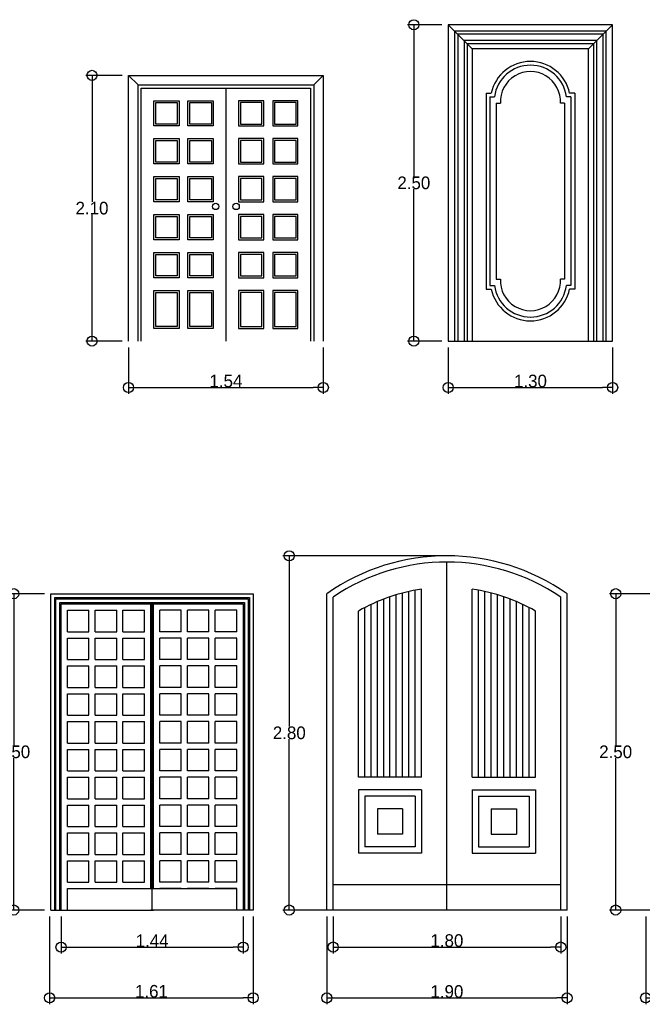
# Model space of a CAD drawing. Header units: millimetres. Extents: x 81.9 to 113.5, y 39.8 to 59.5.
# Tile 7 of 9: x 98.7 to 103.6, y 39.8 to 47.6. Entities that reach past the tile are written whole.
import ezdxf

# ---------------------------------------------------------------- set-up
doc = ezdxf.new("R2010")
doc.units = ezdxf.units.MM
doc.layers.add('Cotas', color=32, linetype='Continuous')
doc.dimstyles.new('Dibujos', dxfattribs={"dimtxt": 0.1, "dimasz": 0.08, "dimexe": 0.05, "dimexo": 0.05, "dimgap": 0.0005, "dimtad": 1, "dimtih": 1, "dimtoh": 1, "dimrnd": 0.0005, "dimzin": 1, "dimdsep": 46, "dimtxsty": 'Standard', "dimblk": 'ORIGIN', "dimcen": 0.08, "dimazin": 0, "dimtfac": 1, "dimtmove": 0, "dimatfit": 3, "dimldrblk": 'ORIGIN2', "dimfxl": 1, "dimarcsym": 0})

# ---------------------------------------------------------------- blocks, each defined once
blk = doc.blocks.new('C-31')
for p, q in [((-5.7663, -0.075), (-5.8413, 0)), ((-4.3763, -0.075), (-4.3013, 0)), ((-5.0713, -0.1), (-5.0713, -2.1))]:
    blk.add_line(p, q)
for points in [[(-5.8413, -2.1), (-5.8413, 0), (-4.3013, 0), (-4.3013, -2.1)], [(-5.7663, -2.1), (-5.7663, -0.075), (-4.3763, -0.075), (-4.3763, -2.1)], [(-5.7413, -2.1), (-5.7413, -0.1), (-4.4013, -0.1), (-4.4013, -2.1)]]:
    blk.add_lwpolyline(points)
for points in [[(-5.6413, -0.4), (-5.6413, -0.2), (-5.4413, -0.2), (-5.4413, -0.4)], [(-5.6263, -0.385), (-5.6263, -0.215), (-5.4563, -0.215), (-5.4563, -0.385)], [(-5.3713, -0.4), (-5.3713, -0.2), (-5.1713, -0.2), (-5.1713, -0.4)], [(-5.3563, -0.385), (-5.3563, -0.215), (-5.1863, -0.215), (-5.1863, -0.385)], [(-4.7713, -0.4), (-4.7713, -0.2), (-4.9713, -0.2), (-4.9713, -0.4)], [(-4.7863, -0.385), (-4.7863, -0.215), (-4.9563, -0.215), (-4.9563, -0.385)], [(-4.5013, -0.4), (-4.5013, -0.2), (-4.7013, -0.2), (-4.7013, -0.4)], [(-4.5163, -0.385), (-4.5163, -0.215), (-4.6863, -0.215), (-4.6863, -0.385)], [(-5.6413, -0.7), (-5.6413, -0.5), (-5.4413, -0.5), (-5.4413, -0.7)], [(-5.6263, -0.685), (-5.6263, -0.515), (-5.4563, -0.515), (-5.4563, -0.685)], [(-5.3713, -0.7), (-5.3713, -0.5), (-5.1713, -0.5), (-5.1713, -0.7)], [(-5.3563, -0.685), (-5.3563, -0.515), (-5.1863, -0.515), (-5.1863, -0.685)], [(-4.7713, -0.7), (-4.7713, -0.5), (-4.9713, -0.5), (-4.9713, -0.7)], [(-4.7863, -0.685), (-4.7863, -0.515), (-4.9563, -0.515), (-4.9563, -0.685)], [(-4.5013, -0.7), (-4.5013, -0.5), (-4.7013, -0.5), (-4.7013, -0.7)], [(-4.5163, -0.685), (-4.5163, -0.515), (-4.6863, -0.515), (-4.6863, -0.685)], [(-5.6413, -1), (-5.6413, -0.8), (-5.4413, -0.8), (-5.4413, -1)], [(-5.6263, -0.985), (-5.6263, -0.815), (-5.4563, -0.815), (-5.4563, -0.985)], [(-5.3713, -1), (-5.3713, -0.8), (-5.1713, -0.8), (-5.1713, -1)], [(-5.3563, -0.985), (-5.3563, -0.815), (-5.1863, -0.815), (-5.1863, -0.985)], [(-4.7713, -1), (-4.7713, -0.8), (-4.9713, -0.8), (-4.9713, -1)], [(-4.7863, -0.985), (-4.7863, -0.815), (-4.9563, -0.815), (-4.9563, -0.985)], [(-4.5013, -1), (-4.5013, -0.8), (-4.7013, -0.8), (-4.7013, -1)], [(-4.5163, -0.985), (-4.5163, -0.815), (-4.6863, -0.815), (-4.6863, -0.985)], [(-5.6413, -1.3), (-5.6413, -1.1), (-5.4413, -1.1), (-5.4413, -1.3)], [(-5.6263, -1.285), (-5.6263, -1.115), (-5.4563, -1.115), (-5.4563, -1.285)], [(-5.3713, -1.3), (-5.3713, -1.1), (-5.1713, -1.1), (-5.1713, -1.3)], [(-5.3563, -1.285), (-5.3563, -1.115), (-5.1863, -1.115), (-5.1863, -1.285)], [(-4.7713, -1.3), (-4.7713, -1.1), (-4.9713, -1.1), (-4.9713, -1.3)], [(-4.7863, -1.285), (-4.7863, -1.115), (-4.9563, -1.115), (-4.9563, -1.285)], [(-4.5013, -1.3), (-4.5013, -1.1), (-4.7013, -1.1), (-4.7013, -1.3)], [(-4.5163, -1.285), (-4.5163, -1.115), (-4.6863, -1.115), (-4.6863, -1.285)], [(-5.6413, -1.6), (-5.6413, -1.4), (-5.4413, -1.4), (-5.4413, -1.6)], [(-5.3713, -1.6), (-5.3713, -1.4), (-5.1713, -1.4), (-5.1713, -1.6)], [(-4.7713, -1.6), (-4.7713, -1.4), (-4.9713, -1.4), (-4.9713, -1.6)], [(-4.5013, -1.6), (-4.5013, -1.4), (-4.7013, -1.4), (-4.7013, -1.6)], [(-5.6263, -1.585), (-5.6263, -1.415), (-5.4563, -1.415), (-5.4563, -1.585)], [(-5.3563, -1.585), (-5.3563, -1.415), (-5.1863, -1.415), (-5.1863, -1.585)], [(-4.7863, -1.585), (-4.7863, -1.415), (-4.9563, -1.415), (-4.9563, -1.585)], [(-4.5163, -1.585), (-4.5163, -1.415), (-4.6863, -1.415), (-4.6863, -1.585)], [(-5.6413, -2), (-5.6413, -1.7), (-5.4413, -1.7), (-5.4413, -2)], [(-5.3713, -2), (-5.3713, -1.7), (-5.1713, -1.7), (-5.1713, -2)], [(-4.7713, -2), (-4.7713, -1.7), (-4.9713, -1.7), (-4.9713, -2)], [(-4.5013, -2), (-4.5013, -1.7), (-4.7013, -1.7), (-4.7013, -2)], [(-5.6263, -1.985), (-5.6263, -1.715), (-5.4563, -1.715), (-5.4563, -1.985)], [(-5.3563, -1.985), (-5.3563, -1.715), (-5.1863, -1.715), (-5.1863, -1.985)], [(-4.7863, -1.985), (-4.7863, -1.715), (-4.9563, -1.715), (-4.9563, -1.985)], [(-4.5163, -1.985), (-4.5163, -1.715), (-4.6863, -1.715), (-4.6863, -1.985)]]:
    blk.add_lwpolyline(points, close=True)
for centre in [(-5.1521, -1.0364), (-4.9904, -1.0364)]:
    blk.add_circle(centre, 0.025)
blk = doc.blocks.new('_Origin')
at = {"color": 0, "linetype": 'ByBlock', "lineweight": -2}
blk.add_line((0, 0), (-1, 0), dxfattribs=at)
blk.add_circle((0, 0), 0.5, dxfattribs=at)
blk = doc.blocks.new('*D27')
at = {"layer": 'Cotas', "color": 0, "lineweight": -2, "transparency": 16777216}
for p, q in [((98.9127, 43.0452), (98.6187, 43.0452)), ((98.6687, 42.9652), (98.6687, 41.8457)), ((98.6687, 40.6252), (98.6687, 41.7447)), ((98.9127, 40.5452), (98.6187, 40.5452))]:
    blk.add_line(p, q, dxfattribs=at)
at = {"layer": 'Defpoints', "color": 0, "transparency": 16777216}
for p in [(98.9627, 43.0452), (98.6687, 40.5452), (98.9627, 40.5452)]:
    blk.add_point(p, dxfattribs=at)
at = {"layer": 'Cotas', "color": 0, "lineweight": -2, "transparency": 16777216, "xscale": 0.08, "yscale": 0.08, "zscale": 0.08}
for p, rotation in [((98.6687, 43.0452), 90), ((98.6687, 40.5452), 270)]:
    blk.add_blockref('_Origin', p, dxfattribs=dict(at, rotation=rotation))
at = {"layer": 'Cotas', "color": 0, "transparency": 16777216, "insert": (98.6687, 41.7952), "char_height": 0.1, "attachment_point": 5}
blk.add_mtext('2.50', dxfattribs=at)
blk = doc.blocks.new('_Origin2')
at = {"color": 0, "linetype": 'ByBlock', "lineweight": -2}
blk.add_line((-0.5, 0), (-1, 0), dxfattribs=at)
for radius in [0.5, 0.25]:
    blk.add_circle((0, 0), radius, dxfattribs=at)
blk = doc.blocks.new('*D28')
at = {"layer": 'Cotas', "color": 0, "lineweight": -2, "transparency": 16777216}
for p, q in [((98.9527, 40.4952), (98.9527, 39.8019)), ((100.5627, 40.4952), (100.5627, 39.8019)), ((99.0327, 39.8519), (100.4827, 39.8519))]:
    blk.add_line(p, q, dxfattribs=at)
at = {"layer": 'Defpoints', "color": 0, "transparency": 16777216}
for p in [(98.9527, 40.5452), (100.5627, 40.5452), (100.5627, 39.8519)]:
    blk.add_point(p, dxfattribs=at)
at = {"layer": 'Cotas', "color": 0, "lineweight": -2, "transparency": 16777216, "xscale": 0.08, "yscale": 0.08, "zscale": 0.08, "rotation": 180}
blk.add_blockref('_Origin', (98.9527, 39.8519), dxfattribs=at)
at = {"layer": 'Cotas', "color": 0, "lineweight": -2, "transparency": 16777216, "xscale": 0.08, "yscale": 0.08, "zscale": 0.08}
blk.add_blockref('_Origin', (100.5627, 39.8519), dxfattribs=at)
at = {"layer": 'Cotas', "color": 0, "transparency": 16777216, "insert": (99.7577, 39.9024), "char_height": 0.1, "attachment_point": 5}
blk.add_mtext('1.61', dxfattribs=at)
blk = doc.blocks.new('*D29')
at = {"layer": 'Cotas', "color": 0, "lineweight": -2, "transparency": 16777216}
for p, q in [((102.0442, 43.3452), (100.7977, 43.3452)), ((100.8477, 43.2652), (100.8477, 41.9957)), ((100.8477, 40.6252), (100.8477, 41.8947)), ((102.0442, 40.5452), (100.7977, 40.5452))]:
    blk.add_line(p, q, dxfattribs=at)
at = {"layer": 'Defpoints', "color": 0, "transparency": 16777216}
for p in [(102.0942, 43.3452), (100.8477, 40.5452), (102.0942, 40.5452)]:
    blk.add_point(p, dxfattribs=at)
at = {"layer": 'Cotas', "color": 0, "lineweight": -2, "transparency": 16777216, "xscale": 0.08, "yscale": 0.08, "zscale": 0.08}
for p, rotation in [((100.8477, 43.3452), 90), ((100.8477, 40.5452), 270)]:
    blk.add_blockref('_Origin', p, dxfattribs=dict(at, rotation=rotation))
at = {"layer": 'Cotas', "color": 0, "transparency": 16777216, "insert": (100.8477, 41.9452), "char_height": 0.1, "attachment_point": 5}
blk.add_mtext('2.80', dxfattribs=at)
blk = doc.blocks.new('*D30')
at = {"layer": 'Cotas', "color": 0, "lineweight": -2, "transparency": 16777216}
for p, q in [((101.1442, 40.4952), (101.1442, 39.8002)), ((103.0442, 40.4952), (103.0442, 39.8002)), ((101.2242, 39.8502), (102.9642, 39.8502))]:
    blk.add_line(p, q, dxfattribs=at)
at = {"layer": 'Defpoints', "color": 0, "transparency": 16777216}
for p in [(101.1442, 40.5452), (103.0442, 40.5452), (103.0442, 39.8502)]:
    blk.add_point(p, dxfattribs=at)
at = {"layer": 'Cotas', "color": 0, "lineweight": -2, "transparency": 16777216, "xscale": 0.08, "yscale": 0.08, "zscale": 0.08, "rotation": 180}
blk.add_blockref('_Origin', (101.1442, 39.8502), dxfattribs=at)
at = {"layer": 'Cotas', "color": 0, "lineweight": -2, "transparency": 16777216, "xscale": 0.08, "yscale": 0.08, "zscale": 0.08}
blk.add_blockref('_Origin', (103.0442, 39.8502), dxfattribs=at)
at = {"layer": 'Cotas', "color": 0, "transparency": 16777216, "insert": (102.0942, 39.9007), "char_height": 0.1, "attachment_point": 5}
blk.add_mtext('1.90', dxfattribs=at)
blk = doc.blocks.new('*D31')
at = {"layer": 'Cotas', "color": 0, "lineweight": -2, "transparency": 16777216}
for p, q in [((104.1163, 43.0452), (103.379, 43.0452)), ((103.429, 42.9652), (103.429, 41.8457)), ((103.429, 40.6252), (103.429, 41.7447)), ((104.1163, 40.5452), (103.379, 40.5452))]:
    blk.add_line(p, q, dxfattribs=at)
at = {"layer": 'Defpoints', "color": 0, "transparency": 16777216}
for p in [(104.1663, 43.0452), (103.429, 40.5452), (104.1663, 40.5452)]:
    blk.add_point(p, dxfattribs=at)
at = {"layer": 'Cotas', "color": 0, "lineweight": -2, "transparency": 16777216, "xscale": 0.08, "yscale": 0.08, "zscale": 0.08}
for p, rotation in [((103.429, 43.0452), 90), ((103.429, 40.5452), 270)]:
    blk.add_blockref('_Origin', p, dxfattribs=dict(at, rotation=rotation))
at = {"layer": 'Cotas', "color": 0, "transparency": 16777216, "insert": (103.429, 41.7952), "char_height": 0.1, "attachment_point": 5}
blk.add_mtext('2.50', dxfattribs=at)
blk = doc.blocks.new('*D32')
at = {"layer": 'Cotas', "color": 0, "lineweight": -2, "transparency": 16777216}
for p, q in [((103.6663, 40.4952), (103.6663, 39.8009)), ((106.0163, 40.4952), (106.0163, 39.8009)), ((103.7463, 39.8509), (105.9363, 39.8509))]:
    blk.add_line(p, q, dxfattribs=at)
at = {"layer": 'Defpoints', "color": 0, "transparency": 16777216}
for p in [(103.6663, 40.5452), (106.0163, 40.5452), (106.0163, 39.8509)]:
    blk.add_point(p, dxfattribs=at)
at = {"layer": 'Cotas', "color": 0, "lineweight": -2, "transparency": 16777216, "xscale": 0.08, "yscale": 0.08, "zscale": 0.08, "rotation": 180}
blk.add_blockref('_Origin', (103.6663, 39.8509), dxfattribs=at)
at = {"layer": 'Cotas', "color": 0, "lineweight": -2, "transparency": 16777216, "xscale": 0.08, "yscale": 0.08, "zscale": 0.08}
blk.add_blockref('_Origin', (106.0163, 39.8509), dxfattribs=at)
at = {"layer": 'Cotas', "color": 0, "transparency": 16777216, "insert": (104.8413, 39.9014), "char_height": 0.1, "attachment_point": 5}
blk.add_mtext('2.35', dxfattribs=at)
blk = doc.blocks.new('*D49')
at = {"layer": 'Cotas', "color": 0, "lineweight": -2, "transparency": 16777216}
for p, q in [((99.0427, 40.4952), (99.0427, 40.2017)), ((100.4827, 40.4952), (100.4827, 40.2017)), ((99.1227, 40.2517), (100.4027, 40.2517))]:
    blk.add_line(p, q, dxfattribs=at)
at = {"layer": 'Defpoints', "color": 0, "transparency": 16777216}
for p in [(99.0427, 40.5452), (100.4827, 40.5452), (100.4827, 40.2517)]:
    blk.add_point(p, dxfattribs=at)
at = {"layer": 'Cotas', "color": 0, "lineweight": -2, "transparency": 16777216, "xscale": 0.08, "yscale": 0.08, "zscale": 0.08, "rotation": 180}
blk.add_blockref('_Origin', (99.0427, 40.2517), dxfattribs=at)
at = {"layer": 'Cotas', "color": 0, "lineweight": -2, "transparency": 16777216, "xscale": 0.08, "yscale": 0.08, "zscale": 0.08}
blk.add_blockref('_Origin', (100.4827, 40.2517), dxfattribs=at)
at = {"layer": 'Cotas', "color": 0, "transparency": 16777216, "insert": (99.7627, 40.3022), "char_height": 0.1, "attachment_point": 5}
blk.add_mtext('1.44', dxfattribs=at)
blk = doc.blocks.new('*D50')
at = {"layer": 'Cotas', "color": 0, "lineweight": -2, "transparency": 16777216}
for p, q in [((101.1942, 40.4952), (101.1942, 40.2028)), ((102.9942, 40.4952), (102.9942, 40.2028)), ((101.2742, 40.2528), (102.9142, 40.2528))]:
    blk.add_line(p, q, dxfattribs=at)
at = {"layer": 'Defpoints', "color": 0, "transparency": 16777216}
for p in [(101.1942, 40.5452), (102.9942, 40.5452), (102.9942, 40.2528)]:
    blk.add_point(p, dxfattribs=at)
at = {"layer": 'Cotas', "color": 0, "lineweight": -2, "transparency": 16777216, "xscale": 0.08, "yscale": 0.08, "zscale": 0.08, "rotation": 180}
blk.add_blockref('_Origin', (101.1942, 40.2528), dxfattribs=at)
at = {"layer": 'Cotas', "color": 0, "lineweight": -2, "transparency": 16777216, "xscale": 0.08, "yscale": 0.08, "zscale": 0.08}
blk.add_blockref('_Origin', (102.9942, 40.2528), dxfattribs=at)
at = {"layer": 'Cotas', "color": 0, "transparency": 16777216, "insert": (102.0942, 40.3033), "char_height": 0.1, "attachment_point": 5}
blk.add_mtext('1.80', dxfattribs=at)
blk = doc.blocks.new('*D63')
at = {"layer": 'Cotas', "color": 0, "lineweight": -2, "transparency": 16777216}
for p, q in [((99.5266, 47.142), (99.2376, 47.142)), ((99.2876, 47.062), (99.2876, 46.1425)), ((99.2876, 45.122), (99.2876, 46.0415)), ((99.5266, 45.042), (99.2376, 45.042))]:
    blk.add_line(p, q, dxfattribs=at)
at = {"layer": 'Defpoints', "color": 0, "transparency": 16777216}
for p in [(99.5766, 47.142), (99.2876, 45.042), (99.5766, 45.042)]:
    blk.add_point(p, dxfattribs=at)
at = {"layer": 'Cotas', "color": 0, "lineweight": -2, "transparency": 16777216, "xscale": 0.08, "yscale": 0.08, "zscale": 0.08}
for p, rotation in [((99.2876, 47.142), 90), ((99.2876, 45.042), 270)]:
    blk.add_blockref('_Origin', p, dxfattribs=dict(at, rotation=rotation))
at = {"layer": 'Cotas', "color": 0, "transparency": 16777216, "insert": (99.2876, 46.092), "char_height": 0.1, "attachment_point": 5}
blk.add_mtext('2.10', dxfattribs=at)
blk = doc.blocks.new('*D64')
at = {"layer": 'Cotas', "color": 0, "lineweight": -2, "transparency": 16777216}
for p, q in [((99.5766, 44.992), (99.5766, 44.6252)), ((101.1166, 44.992), (101.1166, 44.6252)), ((99.6566, 44.6752), (101.0366, 44.6752))]:
    blk.add_line(p, q, dxfattribs=at)
at = {"layer": 'Defpoints', "color": 0, "transparency": 16777216}
for p in [(99.5766, 45.042), (101.1166, 45.042), (101.1166, 44.6752)]:
    blk.add_point(p, dxfattribs=at)
at = {"layer": 'Cotas', "color": 0, "lineweight": -2, "transparency": 16777216, "xscale": 0.08, "yscale": 0.08, "zscale": 0.08, "rotation": 180}
blk.add_blockref('_Origin', (99.5766, 44.6752), dxfattribs=at)
at = {"layer": 'Cotas', "color": 0, "lineweight": -2, "transparency": 16777216, "xscale": 0.08, "yscale": 0.08, "zscale": 0.08}
blk.add_blockref('_Origin', (101.1166, 44.6752), dxfattribs=at)
at = {"layer": 'Cotas', "color": 0, "transparency": 16777216, "insert": (100.3466, 44.7257), "char_height": 0.1, "attachment_point": 5}
blk.add_mtext('1.54', dxfattribs=at)
blk = doc.blocks.new('*D65')
at = {"layer": 'Cotas', "color": 0, "lineweight": -2, "transparency": 16777216}
for p, q in [((102.1051, 44.992), (102.1051, 44.6252)), ((103.4051, 44.992), (103.4051, 44.6252)), ((102.1851, 44.6752), (103.3251, 44.6752))]:
    blk.add_line(p, q, dxfattribs=at)
at = {"layer": 'Defpoints', "color": 0, "transparency": 16777216}
for p in [(102.1051, 45.042), (103.4051, 45.042), (103.4051, 44.6752)]:
    blk.add_point(p, dxfattribs=at)
at = {"layer": 'Cotas', "color": 0, "lineweight": -2, "transparency": 16777216, "xscale": 0.08, "yscale": 0.08, "zscale": 0.08, "rotation": 180}
blk.add_blockref('_Origin', (102.1051, 44.6752), dxfattribs=at)
at = {"layer": 'Cotas', "color": 0, "lineweight": -2, "transparency": 16777216, "xscale": 0.08, "yscale": 0.08, "zscale": 0.08}
blk.add_blockref('_Origin', (103.4051, 44.6752), dxfattribs=at)
at = {"layer": 'Cotas', "color": 0, "transparency": 16777216, "insert": (102.7551, 44.7257), "char_height": 0.1, "attachment_point": 5}
blk.add_mtext('1.30', dxfattribs=at)
blk = doc.blocks.new('*D66')
at = {"layer": 'Cotas', "color": 0, "lineweight": -2, "transparency": 16777216}
for p, q in [((102.0551, 47.542), (101.7827, 47.542)), ((101.8327, 47.462), (101.8327, 46.3425)), ((101.8327, 45.122), (101.8327, 46.2415)), ((102.0551, 45.042), (101.7827, 45.042))]:
    blk.add_line(p, q, dxfattribs=at)
at = {"layer": 'Defpoints', "color": 0, "transparency": 16777216}
for p in [(101.8327, 47.542), (102.1051, 47.542), (102.1051, 45.042)]:
    blk.add_point(p, dxfattribs=at)
at = {"layer": 'Cotas', "color": 0, "lineweight": -2, "transparency": 16777216, "xscale": 0.08, "yscale": 0.08, "zscale": 0.08}
for p, rotation in [((101.8327, 47.542), 90), ((101.8327, 45.042), 270)]:
    blk.add_blockref('_Origin', p, dxfattribs=dict(at, rotation=rotation))
at = {"layer": 'Cotas', "color": 0, "transparency": 16777216, "insert": (101.8327, 46.292), "char_height": 0.1, "attachment_point": 5}
blk.add_mtext('2.50', dxfattribs=at)

msp = doc.modelspace()

# ---------------------------------------------------------------- linework, layer by layer
for p, q in [((103.4051, 47.542), (102.1051, 47.542)), ((102.1051, 47.542), (102.1051, 45.042)), ((102.1051, 47.542), (102.2951, 47.352)), ((102.1551, 47.492), (102.1551, 45.042)), ((103.3551, 47.492), (102.1551, 47.492)), ((103.2151, 47.352), (103.4051, 47.542)), ((103.3551, 45.042), (103.3551, 47.492)), ((103.4051, 45.042), (103.4051, 47.542)), ((102.1801, 47.467), (102.1801, 45.042)), ((103.3301, 47.467), (102.1801, 47.467)), ((102.2301, 47.417), (102.2301, 45.042)), ((103.2801, 47.417), (102.2301, 47.417)), ((102.2551, 47.392), (102.2551, 45.042)), ((103.2551, 47.392), (102.2551, 47.392)), ((103.2551, 45.042), (103.2551, 47.392)), ((103.2801, 45.042), (103.2801, 47.417)), ((103.3301, 45.042), (103.3301, 47.467)), ((102.2951, 47.352), (102.2951, 45.042)), ((103.2151, 47.352), (102.2951, 47.352)), ((103.2151, 45.042), (103.2151, 47.352)), ((102.4051, 47.002), (102.4451, 47.002)), ((102.4051, 47.002), (102.4051, 45.452)), ((102.4351, 46.972), (102.4351, 45.482)), ((102.4351, 46.972), (102.4703, 46.972)), ((103.0751, 46.972), (103.0399, 46.972)), ((103.1051, 47.002), (103.0651, 47.002)), ((103.0751, 46.972), (103.0751, 45.482)), ((103.1051, 47.002), (103.1051, 45.452)), ((102.4851, 46.922), (102.4851, 45.532)), ((102.4851, 46.922), (102.5183, 46.922)), ((103.0251, 46.922), (102.992, 46.922)), ((103.0251, 46.922), (103.0251, 45.532)), ((102.4851, 45.532), (102.5183, 45.532)), ((103.0251, 45.532), (102.992, 45.532)), ((102.4051, 45.452), (102.4451, 45.452)), ((102.4351, 45.482), (102.4703, 45.482)), ((103.0751, 45.482), (103.0399, 45.482)), ((103.1051, 45.452), (103.0651, 45.452)), ((102.1051, 45.042), (103.4051, 45.042)), ((102.0942, 40.5452), (102.0942, 43.2952)), ((98.9627, 43.0452), (100.5627, 43.0452)), ((98.9627, 40.5452), (98.9627, 43.0452)), ((100.5627, 43.0452), (100.5627, 40.5452)), ((101.1442, 40.5452), (101.1442, 43.0452)), ((101.6942, 41.5952), (101.6942, 43.037)), ((101.7442, 41.5952), (101.7442, 43.0509)), ((101.7942, 41.5952), (101.7942, 43.0628)), ((101.8442, 41.5952), (101.8442, 43.0728)), ((101.8942, 41.5952), (101.8942, 43.0809)), ((102.2942, 41.5952), (102.2942, 43.0809)), ((102.3442, 41.5952), (102.3442, 43.0728)), ((102.3942, 41.5952), (102.3942, 43.0628)), ((102.4442, 41.5952), (102.4442, 43.0509)), ((102.4942, 41.5952), (102.4942, 43.037)), ((103.0442, 40.5452), (103.0442, 43.0452)), ((98.9927, 43.0152), (100.5327, 43.0152)), ((98.9927, 40.5452), (98.9927, 43.0152)), ((99.0027, 43.0052), (100.5227, 43.0052)), ((99.0027, 40.5452), (99.0027, 43.0052)), ((99.0327, 42.9752), (100.4927, 42.9752)), ((99.0327, 40.5452), (99.0327, 42.9752)), ((99.0427, 42.9652), (100.4827, 42.9652)), ((99.0427, 40.5452), (99.0427, 42.9652)), ((99.7527, 40.7152), (99.7527, 42.9652)), ((99.7627, 40.5452), (99.7627, 42.9652)), ((99.7727, 40.7152), (99.7727, 42.9652)), ((100.4827, 42.9652), (100.4827, 40.5452)), ((100.4927, 42.9752), (100.4927, 40.5452)), ((100.5227, 43.0052), (100.5227, 40.5452)), ((100.5327, 43.0152), (100.5327, 40.5452)), ((101.1942, 40.5452), (101.1942, 43.0189)), ((101.4942, 41.5952), (101.4942, 42.9605)), ((101.5442, 41.5952), (101.5442, 42.983)), ((101.5942, 41.5952), (101.5942, 43.0032)), ((101.6442, 41.5952), (101.6442, 43.0211)), ((102.5442, 41.5952), (102.5442, 43.0211)), ((102.5942, 41.5952), (102.5942, 43.0032)), ((102.6442, 41.5952), (102.6442, 42.983)), ((102.6942, 41.5952), (102.6942, 42.9605)), ((102.9942, 40.5452), (102.9942, 43.0189)), ((99.0927, 42.7452), (99.0927, 42.9152)), ((99.0927, 42.9152), (99.2627, 42.9152)), ((99.2627, 42.7452), (99.2627, 42.9152)), ((99.3127, 42.7452), (99.3127, 42.9152)), ((99.3127, 42.9152), (99.4827, 42.9152)), ((99.4827, 42.7452), (99.4827, 42.9152)), ((99.5327, 42.7452), (99.5327, 42.9152)), ((99.5327, 42.9152), (99.7027, 42.9152)), ((99.7027, 42.7452), (99.7027, 42.9152)), ((99.9927, 42.9152), (99.8227, 42.9152)), ((99.8227, 42.7452), (99.8227, 42.9152)), ((99.9927, 42.7452), (99.9927, 42.9152)), ((100.2127, 42.9152), (100.0427, 42.9152)), ((100.0427, 42.7452), (100.0427, 42.9152)), ((100.2127, 42.7452), (100.2127, 42.9152)), ((100.4327, 42.9152), (100.2627, 42.9152)), ((100.2627, 42.7452), (100.2627, 42.9152)), ((100.4327, 42.7452), (100.4327, 42.9152)), ((101.3942, 41.5952), (101.3942, 42.9083)), ((101.4442, 41.5952), (101.4442, 42.9357)), ((102.7442, 41.5952), (102.7442, 42.9357)), ((102.7942, 41.5952), (102.7942, 42.9083)), ((99.0927, 42.7452), (99.2627, 42.7452)), ((99.3127, 42.7452), (99.4827, 42.7452)), ((99.5327, 42.7452), (99.7027, 42.7452)), ((99.9927, 42.7452), (99.8227, 42.7452)), ((100.2127, 42.7452), (100.0427, 42.7452)), ((100.4327, 42.7452), (100.2627, 42.7452)), ((99.0927, 42.6952), (99.2627, 42.6952)), ((99.0927, 42.5252), (99.0927, 42.6952)), ((99.2627, 42.5252), (99.2627, 42.6952)), ((99.3127, 42.6952), (99.4827, 42.6952)), ((99.3127, 42.5252), (99.3127, 42.6952)), ((99.4827, 42.5252), (99.4827, 42.6952)), ((99.5327, 42.6952), (99.7027, 42.6952)), ((99.5327, 42.5252), (99.5327, 42.6952)), ((99.7027, 42.5252), (99.7027, 42.6952)), ((99.8227, 42.5252), (99.8227, 42.6952)), ((99.9927, 42.6952), (99.8227, 42.6952)), ((99.9927, 42.5252), (99.9927, 42.6952)), ((100.0427, 42.5252), (100.0427, 42.6952)), ((100.2127, 42.6952), (100.0427, 42.6952)), ((100.2127, 42.5252), (100.2127, 42.6952)), ((100.2627, 42.5252), (100.2627, 42.6952)), ((100.4327, 42.6952), (100.2627, 42.6952)), ((100.4327, 42.5252), (100.4327, 42.6952)), ((99.0927, 42.5252), (99.2627, 42.5252)), ((99.3127, 42.5252), (99.4827, 42.5252)), ((99.5327, 42.5252), (99.7027, 42.5252)), ((99.9927, 42.5252), (99.8227, 42.5252)), ((100.2127, 42.5252), (100.0427, 42.5252)), ((100.4327, 42.5252), (100.2627, 42.5252)), ((99.0927, 42.4752), (99.2627, 42.4752)), ((99.0927, 42.3052), (99.0927, 42.4752)), ((99.2627, 42.3052), (99.2627, 42.4752)), ((99.3127, 42.4752), (99.4827, 42.4752)), ((99.3127, 42.3052), (99.3127, 42.4752)), ((99.4827, 42.3052), (99.4827, 42.4752)), ((99.5327, 42.4752), (99.7027, 42.4752)), ((99.5327, 42.3052), (99.5327, 42.4752)), ((99.7027, 42.3052), (99.7027, 42.4752)), ((99.8227, 42.3052), (99.8227, 42.4752)), ((99.9927, 42.4752), (99.8227, 42.4752)), ((99.9927, 42.3052), (99.9927, 42.4752)), ((100.0427, 42.3052), (100.0427, 42.4752)), ((100.2127, 42.4752), (100.0427, 42.4752)), ((100.2127, 42.3052), (100.2127, 42.4752)), ((100.2627, 42.3052), (100.2627, 42.4752)), ((100.4327, 42.4752), (100.2627, 42.4752)), ((100.4327, 42.3052), (100.4327, 42.4752)), ((99.0927, 42.3052), (99.2627, 42.3052)), ((99.0927, 42.2552), (99.2627, 42.2552)), ((99.0927, 42.0852), (99.0927, 42.2552)), ((99.2627, 42.0852), (99.2627, 42.2552)), ((99.3127, 42.3052), (99.4827, 42.3052)), ((99.3127, 42.2552), (99.4827, 42.2552)), ((99.3127, 42.0852), (99.3127, 42.2552)), ((99.4827, 42.0852), (99.4827, 42.2552)), ((99.5327, 42.3052), (99.7027, 42.3052)), ((99.5327, 42.2552), (99.7027, 42.2552)), ((99.5327, 42.0852), (99.5327, 42.2552)), ((99.7027, 42.0852), (99.7027, 42.2552)), ((99.9927, 42.3052), (99.8227, 42.3052)), ((99.8227, 42.0852), (99.8227, 42.2552)), ((99.9927, 42.2552), (99.8227, 42.2552)), ((99.9927, 42.0852), (99.9927, 42.2552)), ((100.2127, 42.3052), (100.0427, 42.3052)), ((100.0427, 42.0852), (100.0427, 42.2552)), ((100.2127, 42.2552), (100.0427, 42.2552)), ((100.2127, 42.0852), (100.2127, 42.2552)), ((100.4327, 42.3052), (100.2627, 42.3052)), ((100.2627, 42.0852), (100.2627, 42.2552)), ((100.4327, 42.2552), (100.2627, 42.2552)), ((100.4327, 42.0852), (100.4327, 42.2552)), ((99.0927, 42.0852), (99.2627, 42.0852)), ((99.0927, 42.0352), (99.2627, 42.0352)), ((99.0927, 41.8652), (99.0927, 42.0352)), ((99.2627, 41.8652), (99.2627, 42.0352)), ((99.3127, 42.0852), (99.4827, 42.0852)), ((99.3127, 42.0352), (99.4827, 42.0352)), ((99.3127, 41.8652), (99.3127, 42.0352)), ((99.4827, 41.8652), (99.4827, 42.0352)), ((99.5327, 42.0852), (99.7027, 42.0852)), ((99.5327, 42.0352), (99.7027, 42.0352)), ((99.5327, 41.8652), (99.5327, 42.0352)), ((99.7027, 41.8652), (99.7027, 42.0352)), ((99.9927, 42.0852), (99.8227, 42.0852)), ((99.8227, 41.8652), (99.8227, 42.0352)), ((99.9927, 42.0352), (99.8227, 42.0352)), ((99.9927, 41.8652), (99.9927, 42.0352)), ((100.2127, 42.0852), (100.0427, 42.0852)), ((100.0427, 41.8652), (100.0427, 42.0352)), ((100.2127, 42.0352), (100.0427, 42.0352)), ((100.2127, 41.8652), (100.2127, 42.0352)), ((100.4327, 42.0852), (100.2627, 42.0852)), ((100.2627, 41.8652), (100.2627, 42.0352)), ((100.4327, 42.0352), (100.2627, 42.0352)), ((100.4327, 41.8652), (100.4327, 42.0352)), ((99.0927, 41.8652), (99.2627, 41.8652)), ((99.0927, 41.8152), (99.2627, 41.8152)), ((99.0927, 41.6452), (99.0927, 41.8152)), ((99.2627, 41.6452), (99.2627, 41.8152)), ((99.3127, 41.8652), (99.4827, 41.8652)), ((99.3127, 41.8152), (99.4827, 41.8152)), ((99.3127, 41.6452), (99.3127, 41.8152)), ((99.4827, 41.6452), (99.4827, 41.8152)), ((99.5327, 41.8652), (99.7027, 41.8652)), ((99.5327, 41.8152), (99.7027, 41.8152)), ((99.5327, 41.6452), (99.5327, 41.8152)), ((99.7027, 41.6452), (99.7027, 41.8152)), ((99.9927, 41.8652), (99.8227, 41.8652)), ((99.8227, 41.6452), (99.8227, 41.8152)), ((99.9927, 41.8152), (99.8227, 41.8152)), ((99.9927, 41.6452), (99.9927, 41.8152)), ((100.2127, 41.8652), (100.0427, 41.8652)), ((100.0427, 41.6452), (100.0427, 41.8152)), ((100.2127, 41.8152), (100.0427, 41.8152)), ((100.2127, 41.6452), (100.2127, 41.8152)), ((100.4327, 41.8652), (100.2627, 41.8652)), ((100.2627, 41.6452), (100.2627, 41.8152)), ((100.4327, 41.8152), (100.2627, 41.8152)), ((100.4327, 41.6452), (100.4327, 41.8152)), ((99.0927, 41.6452), (99.2627, 41.6452)), ((99.3127, 41.6452), (99.4827, 41.6452)), ((99.5327, 41.6452), (99.7027, 41.6452)), ((99.9927, 41.6452), (99.8227, 41.6452)), ((100.2127, 41.6452), (100.0427, 41.6452)), ((100.4327, 41.6452), (100.2627, 41.6452)), ((99.0927, 41.5952), (99.2627, 41.5952)), ((99.0927, 41.4252), (99.0927, 41.5952)), ((99.2627, 41.4252), (99.2627, 41.5952)), ((99.3127, 41.5952), (99.4827, 41.5952)), ((99.3127, 41.4252), (99.3127, 41.5952)), ((99.4827, 41.4252), (99.4827, 41.5952)), ((99.5327, 41.5952), (99.7027, 41.5952)), ((99.5327, 41.4252), (99.5327, 41.5952)), ((99.7027, 41.4252), (99.7027, 41.5952)), ((99.8227, 41.4252), (99.8227, 41.5952)), ((99.9927, 41.5952), (99.8227, 41.5952)), ((99.9927, 41.4252), (99.9927, 41.5952)), ((100.0427, 41.4252), (100.0427, 41.5952)), ((100.2127, 41.5952), (100.0427, 41.5952)), ((100.2127, 41.4252), (100.2127, 41.5952)), ((100.2627, 41.4252), (100.2627, 41.5952)), ((100.4327, 41.5952), (100.2627, 41.5952)), ((100.4327, 41.4252), (100.4327, 41.5952)), ((101.8942, 41.5952), (101.3942, 41.5952)), ((102.2942, 41.5952), (102.7942, 41.5952)), ((101.8942, 41.4952), (101.3942, 41.4952)), ((101.3942, 41.4952), (101.3942, 40.9952)), ((101.8942, 41.4952), (101.8942, 40.9952)), ((102.2942, 41.4952), (102.7942, 41.4952)), ((102.2942, 41.4952), (102.2942, 40.9952)), ((102.7942, 41.4952), (102.7942, 40.9952)), ((99.0927, 41.4252), (99.2627, 41.4252)), ((99.3127, 41.4252), (99.4827, 41.4252)), ((99.5327, 41.4252), (99.7027, 41.4252)), ((99.9927, 41.4252), (99.8227, 41.4252)), ((100.2127, 41.4252), (100.0427, 41.4252)), ((100.4327, 41.4252), (100.2627, 41.4252)), ((101.4442, 41.4452), (101.4442, 41.0452)), ((101.8442, 41.4452), (101.4442, 41.4452)), ((101.8442, 41.4452), (101.8442, 41.0452)), ((102.3442, 41.4452), (102.7442, 41.4452)), ((102.3442, 41.4452), (102.3442, 41.0452)), ((102.7442, 41.4452), (102.7442, 41.0452)), ((99.0927, 41.3752), (99.2627, 41.3752)), ((99.0927, 41.2052), (99.0927, 41.3752)), ((99.2627, 41.2052), (99.2627, 41.3752)), ((99.3127, 41.3752), (99.4827, 41.3752)), ((99.3127, 41.2052), (99.3127, 41.3752)), ((99.4827, 41.2052), (99.4827, 41.3752)), ((99.5327, 41.3752), (99.7027, 41.3752)), ((99.5327, 41.2052), (99.5327, 41.3752)), ((99.7027, 41.2052), (99.7027, 41.3752)), ((99.8227, 41.2052), (99.8227, 41.3752)), ((99.9927, 41.3752), (99.8227, 41.3752)), ((99.9927, 41.2052), (99.9927, 41.3752)), ((100.0427, 41.2052), (100.0427, 41.3752)), ((100.2127, 41.3752), (100.0427, 41.3752)), ((100.2127, 41.2052), (100.2127, 41.3752)), ((100.2627, 41.2052), (100.2627, 41.3752)), ((100.4327, 41.3752), (100.2627, 41.3752)), ((100.4327, 41.2052), (100.4327, 41.3752)), ((101.5442, 41.3452), (101.5442, 41.1452)), ((101.7442, 41.3452), (101.5442, 41.3452)), ((101.7442, 41.3452), (101.7442, 41.1452)), ((102.4442, 41.3452), (102.4442, 41.1452)), ((102.4442, 41.3452), (102.6442, 41.3452)), ((102.6442, 41.3452), (102.6442, 41.1452)), ((99.0927, 41.2052), (99.2627, 41.2052)), ((99.3127, 41.2052), (99.4827, 41.2052)), ((99.5327, 41.2052), (99.7027, 41.2052)), ((99.9927, 41.2052), (99.8227, 41.2052)), ((100.2127, 41.2052), (100.0427, 41.2052)), ((100.4327, 41.2052), (100.2627, 41.2052)), ((99.0927, 41.1552), (99.2627, 41.1552)), ((99.0927, 40.9852), (99.0927, 41.1552)), ((99.2627, 40.9852), (99.2627, 41.1552)), ((99.3127, 41.1552), (99.4827, 41.1552)), ((99.3127, 40.9852), (99.3127, 41.1552)), ((99.4827, 40.9852), (99.4827, 41.1552)), ((99.5327, 41.1552), (99.7027, 41.1552)), ((99.5327, 40.9852), (99.5327, 41.1552)), ((99.7027, 40.9852), (99.7027, 41.1552)), ((99.8227, 40.9852), (99.8227, 41.1552)), ((99.9927, 41.1552), (99.8227, 41.1552)), ((99.9927, 40.9852), (99.9927, 41.1552)), ((100.0427, 40.9852), (100.0427, 41.1552)), ((100.2127, 41.1552), (100.0427, 41.1552)), ((100.2127, 40.9852), (100.2127, 41.1552)), ((100.2627, 40.9852), (100.2627, 41.1552)), ((100.4327, 41.1552), (100.2627, 41.1552)), ((100.4327, 40.9852), (100.4327, 41.1552)), ((101.7442, 41.1452), (101.5442, 41.1452)), ((102.4442, 41.1452), (102.6442, 41.1452)), ((101.8442, 41.0452), (101.4442, 41.0452)), ((102.3442, 41.0452), (102.7442, 41.0452)), ((99.0927, 40.9852), (99.2627, 40.9852)), ((99.0927, 40.9352), (99.2627, 40.9352)), ((99.0927, 40.7652), (99.0927, 40.9352)), ((99.2627, 40.7652), (99.2627, 40.9352)), ((99.3127, 40.9852), (99.4827, 40.9852)), ((99.3127, 40.9352), (99.4827, 40.9352)), ((99.3127, 40.7652), (99.3127, 40.9352)), ((99.4827, 40.7652), (99.4827, 40.9352)), ((99.5327, 40.9852), (99.7027, 40.9852)), ((99.5327, 40.9352), (99.7027, 40.9352)), ((99.5327, 40.7652), (99.5327, 40.9352)), ((99.7027, 40.7652), (99.7027, 40.9352)), ((99.9927, 40.9852), (99.8227, 40.9852)), ((99.8227, 40.7652), (99.8227, 40.9352)), ((99.9927, 40.9352), (99.8227, 40.9352)), ((99.9927, 40.7652), (99.9927, 40.9352)), ((100.2127, 40.9852), (100.0427, 40.9852)), ((100.0427, 40.7652), (100.0427, 40.9352)), ((100.2127, 40.9352), (100.0427, 40.9352)), ((100.2127, 40.7652), (100.2127, 40.9352)), ((100.4327, 40.9852), (100.2627, 40.9852)), ((100.2627, 40.7652), (100.2627, 40.9352)), ((100.4327, 40.9352), (100.2627, 40.9352)), ((100.4327, 40.7652), (100.4327, 40.9352)), ((101.8942, 40.9952), (101.3942, 40.9952)), ((102.2942, 40.9952), (102.7942, 40.9952)), ((99.0927, 40.7652), (99.2627, 40.7652)), ((99.0927, 40.7152), (99.2627, 40.7152)), ((99.0927, 40.5452), (99.0927, 40.7152)), ((99.0927, 40.7152), (100.4327, 40.7152)), ((99.3127, 40.7652), (99.4827, 40.7652)), ((99.3127, 40.7152), (99.4827, 40.7152)), ((99.5327, 40.7652), (99.7027, 40.7652)), ((99.5327, 40.7152), (99.7027, 40.7152)), ((99.9927, 40.7652), (99.8227, 40.7652)), ((99.9927, 40.7152), (99.8227, 40.7152)), ((100.2127, 40.7652), (100.0427, 40.7652)), ((100.2127, 40.7152), (100.0427, 40.7152)), ((100.4327, 40.7652), (100.2627, 40.7652)), ((100.4327, 40.7152), (100.2627, 40.7152)), ((100.4327, 40.5452), (100.4327, 40.7152)), ((102.9942, 40.7452), (101.1942, 40.7452)), ((98.9627, 40.5452), (99.3127, 40.5452)), ((99.3127, 40.5452), (99.5327, 40.5452)), ((99.5327, 40.5452), (99.7727, 40.5452)), ((99.9927, 40.5452), (99.7527, 40.5452)), ((100.2127, 40.5452), (99.9927, 40.5452)), ((100.5627, 40.5452), (100.2127, 40.5452)), ((103.0442, 40.5452), (101.1442, 40.5452))]:
    msp.add_line(p, q)
for centre, radius, start, end in [((102.7551, 46.9348), 0.3172, 12.23101, 167.76899), ((102.7551, 46.9348), 0.2872, 7.44223, 172.55777), ((102.7551, 46.9348), 0.2372, 356.90665, 183.09335), ((102.7551, 45.5192), 0.2372, 176.90665, 3.09335), ((102.7551, 45.5192), 0.3172, 192.23101, 347.76899), ((102.7551, 45.5192), 0.2872, 187.44223, 352.55777), ((102.0942, 41.691), 1.4042, 98.18867, 119.90189), ((102.0942, 41.691), 1.4042, 60.09811, 81.81133)]:
    msp.add_arc(centre, radius, start, end)
at = {"linetype": 'Continuous'}
for radius, start, end in [(1.6542, 54.94886, 125.05114), (1.6042, 55.87232, 124.12768)]:
    msp.add_arc((102.0942, 41.691), radius, start, end, dxfattribs=at)

# ---------------------------------------------------------------- block references
msp.add_blockref('C-31', (105.4178, 47.142))

# ---------------------------------------------------------------- dimensions: what is measured, and where the dimension line sits
at = {"layer": 'Cotas'}
for p1, p2, distance, picture, middle in [((102.1051, 45.042), (102.1051, 47.542), 0.2724, '*D66', (101.8327, 46.292)), ((99.5766, 47.142), (99.5766, 45.042), -0.289, '*D63', (99.2876, 46.092)), ((99.5766, 45.042), (101.1166, 45.042), -0.3668, '*D64', (100.3466, 44.7257)), ((102.1051, 45.042), (103.4051, 45.042), -0.3668, '*D65', (102.7551, 44.7257)), ((102.0942, 43.3452), (102.0942, 40.5452), -1.2465, '*D29', (100.8477, 41.9452)), ((98.9627, 43.0452), (98.9627, 40.5452), -0.2941, '*D27', (98.6687, 41.7952)), ((104.1663, 43.0452), (104.1663, 40.5452), -0.7373, '*D31', (103.429, 41.7952)), ((98.9527, 40.5452), (100.5627, 40.5452), -0.6933, '*D28', (99.7577, 39.9024)), ((99.0427, 40.5452), (100.4827, 40.5452), -0.2935, '*D49', (99.7627, 40.3022)), ((101.1442, 40.5452), (103.0442, 40.5452), -0.695, '*D30', (102.0942, 39.9007)), ((101.1942, 40.5452), (102.9942, 40.5452), -0.2924, '*D50', (102.0942, 40.3033)), ((103.6663, 40.5452), (106.0163, 40.5452), -0.6942, '*D32', (104.8413, 39.9014))]:
    dim = msp.add_aligned_dim(p1=p1, p2=p2, distance=distance, dimstyle='Dibujos', dxfattribs=at)
    dim.commit()
    dim.dimension.update_dxf_attribs({"geometry": picture, "text_midpoint": middle})

doc.saveas('drawing.dxf')
